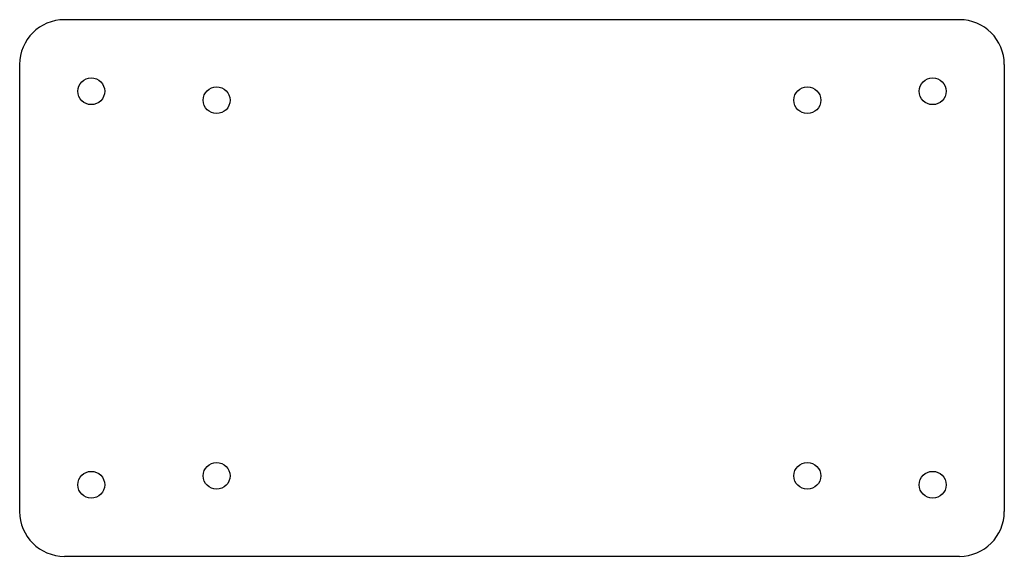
# Model space of a CAD drawing. Extents: x -64 to 46, y -45 to 15.
import ezdxf

# ---------------------------------------------------------------- set-up
doc = ezdxf.new("R2010")
doc.units = 0
doc.layers.add('VISIBLE', color=7, linetype='CONTINUOUS')

msp = doc.modelspace()

# ---------------------------------------------------------------- linework, layer by layer
at = {"layer": 'VISIBLE'}
for p, q in [((41.39, 15.21), (-58.61, 15.21)), ((-63.61, 10.21), (-63.61, -39.79)), ((46.39, 10.21), (46.39, -39.79)), ((41.39, -44.79), (-58.61, -44.79))]:
    msp.add_line(p, q, dxfattribs=at)
for centre in [(-55.61, 7.21), (-41.61, 6.21), (24.39, 6.21), (38.39, 7.21), (-41.61, -35.79), (24.39, -35.79), (-55.61, -36.79), (38.39, -36.79)]:
    msp.add_circle(centre, 1.5, dxfattribs=at)
for centre, start, end in [((-58.61, 10.21), 90, 180), ((41.39, 10.21), 0, 90), ((-58.61, -39.79), 180, 270), ((41.39, -39.79), 270, 0)]:
    msp.add_arc(centre, 5, start, end, dxfattribs=at)

doc.saveas('drawing.dxf')
